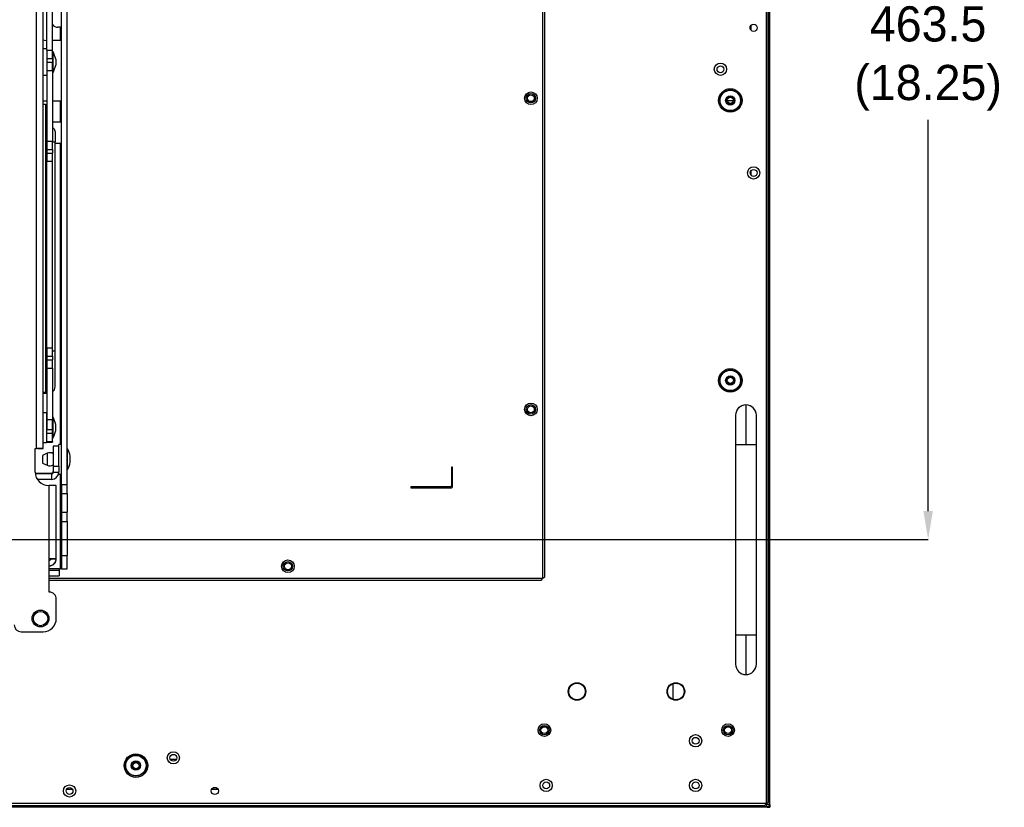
# Model space of a CAD drawing. Header units: millimetres. Extents: x 3619 to 4737, y 1503 to 2366.
# Tile 82 of 256: x 4118 to 4276, y 1773 to 1899. Entities that reach past the tile are written whole.
import ezdxf

# ---------------------------------------------------------------- set-up
doc = ezdxf.new("R2010")
doc.units = ezdxf.units.MM
doc.header["$PDSIZE"] = -1
doc.styles.add('SLDTEXTSTYLE0', font='arial.ttf', dxfattribs={"width": 0.948})
doc.dimstyles.new('SLDDIMSTYLE1', dxfattribs={"dimtxt": 5.650301, "dimasz": 4.572, "dimexe": 0, "dimexo": 0.0625, "dimgap": 1.412575, "dimtad": 0, "dimtih": 1, "dimtoh": 1, "dimdec": 1, "dimlfac": 3, "dimrnd": 1e-09, "dimzin": 12, "dimdsep": 46, "dimtxsty": 'SLDTEXTSTYLE0', "dimsah": 1, "dimcen": 0.09, "dimadec": 0, "dimazin": 3, "dimtfac": 1, "dimtofl": 0, "dimtmove": 0, "dimatfit": 3, "dimfxl": 1, "dimfrac": 2, "dimtolj": 1, "dimtzin": 12, "dimarcsym": 0})

# ---------------------------------------------------------------- blocks, each defined once
blk = doc.blocks.new('*D36')
at = {"color": 0, "linetype": 'Continuous', "lineweight": -2}
for p, q in [((4107.89, 1970.37), (4264.13, 1970.37)), ((4264.13, 1965.8), (4264.13, 1902.95)), ((4264.13, 1820.43), (4264.13, 1883.28)), ((4107.89, 1815.86), (4264.13, 1815.86))]:
    blk.add_line(p, q, dxfattribs=at)
at = {"color": 0}
for points in [[(4264.89, 1965.8), (4263.37, 1965.8), (4264.13, 1970.37)], [(4263.37, 1820.43), (4264.89, 1820.43), (4264.13, 1815.86)]]:
    blk.add_solid(points, dxfattribs=at)
at = {"layer": 'Defpoints', "color": 0}
for p in [(4107.82, 1970.37), (4264.13, 1970.37), (4107.82, 1815.86)]:
    blk.add_point(p, dxfattribs=at)
at = {"color": 0, "lineweight": 0, "insert": (4264.13, 1901.54), "char_height": 5.65, "attachment_point": 2, "style": 'SLDTEXTSTYLE0'}
blk.add_mtext('\\A1;463.5\\P(18.25)', dxfattribs=at)

msp = doc.modelspace()

# ---------------------------------------------------------------- linework, layer by layer
at = {"color": 7, "linetype": 'Continuous', "lineweight": 30}
for p, q in [((4238.1063, 1999.4139), (4238.1063, 1773.4405)), ((4238.4396, 1773.6762), (4238.4396, 1999.1782)), ((4238.658, 1779.5075), (4238.658, 1993.3474)), ((4238.7046, 1779.5075), (4238.7046, 1993.3474)), ((4202.2263, 1809.6472), (4202.2263, 1963.8939)), ((4202.5596, 1809.8829), (4202.5596, 1963.6582)), ((4122.6101, 1894.4691), (4122.6101, 1924.2753)), ((4123.4958, 1894.4691), (4123.4958, 1924.2753)), ((4124.9562, 1824.719), (4124.9562, 1919.7049)), ((4125.8419, 1824.719), (4125.8419, 1919.7049)), ((4120.8533, 1902.9559), (4120.8533, 1830.4621)), ((4121.9929, 1830.4613), (4121.9929, 1902.936)), ((4124.7023, 1898.1796), (4124.3636, 1898.1796)), ((4124.7023, 1898.1796), (4124.7023, 1896.0629)), ((4124.7023, 1898.1796), (4124.9562, 1898.1796)), ((4235.6613, 1898.471), (4235.6613, 1897.7167)), ((4122.6101, 1894.6835), (4121.9929, 1894.6835)), ((4122.6101, 1896.0629), (4122.4702, 1896.0629)), ((4124.7023, 1896.0629), (4123.4958, 1896.0629)), ((4124.9562, 1896.0629), (4124.7023, 1896.0629)), ((4122.6101, 1894.4691), (4123.4958, 1894.4691)), ((4122.6101, 1894.4691), (4122.6101, 1893.15)), ((4122.6101, 1893.15), (4123.4958, 1893.15)), ((4122.6101, 1893.15), (4122.6101, 1892.5418)), ((4123.4958, 1893.15), (4123.4958, 1894.4691)), ((4123.5804, 1894.2347), (4123.4958, 1894.2347)), ((4123.4958, 1893.15), (4123.4958, 1892.5418)), ((4123.5804, 1890.899), (4123.5804, 1894.2347)), ((4124.0063, 1893.0536), (4124.0063, 1892.08)), ((4122.6101, 1892.5418), (4123.4958, 1892.5418)), ((4122.6101, 1892.5418), (4122.6101, 1891.2227)), ((4123.4958, 1891.2227), (4123.4958, 1892.5418)), ((4121.9929, 1890.4501), (4122.6101, 1890.4501)), ((4122.6101, 1891.2227), (4123.4958, 1891.2227)), ((4122.6101, 1891.2227), (4122.6101, 1879.8643)), ((4123.4958, 1891.2227), (4123.4958, 1879.8643)), ((4123.4958, 1890.8989), (4123.5804, 1890.8989)), ((4121.9929, 1886.3262), (4122.6101, 1886.3262)), ((4122.3561, 1885.7462), (4121.9929, 1885.7462)), ((4122.3561, 1885.7462), (4122.3561, 1839.4934)), ((4123.4958, 1886.3262), (4124.7023, 1886.3262)), ((4124.7023, 1886.3262), (4124.7023, 1882.9396)), ((4124.7023, 1886.3262), (4124.9562, 1886.3262)), ((4231.8596, 1886.4172), (4232.3596, 1886.4172)), ((4232.3596, 1886.4172), (4232.8596, 1886.4172)), ((4124.7023, 1882.9396), (4123.4958, 1882.9396)), ((4124.9562, 1882.9396), (4124.7023, 1882.9396)), ((4123.8979, 1881.4263), (4123.8979, 1879.7821)), ((4122.6101, 1879.8643), (4123.4958, 1879.8643)), ((4122.6101, 1879.8643), (4122.6101, 1878.5549)), ((4123.4958, 1878.5549), (4123.4958, 1879.8643)), ((4123.8979, 1846.1096), (4123.8979, 1879.7821)), ((4123.8979, 1879.5529), (4124.7023, 1879.5529)), ((4124.7023, 1879.5529), (4124.9562, 1879.5529)), ((4122.6101, 1878.5549), (4123.4958, 1878.5549)), ((4122.6101, 1878.5549), (4122.6101, 1877.9558)), ((4122.6101, 1877.9558), (4123.4958, 1877.9558)), ((4122.6101, 1877.9558), (4122.6101, 1876.6464)), ((4123.4958, 1878.5549), (4123.4958, 1877.9558)), ((4123.4958, 1876.6464), (4123.4958, 1877.9558)), ((4122.6101, 1876.6464), (4123.4958, 1876.6464)), ((4122.6101, 1846.6498), (4122.6101, 1876.6464)), ((4123.4958, 1846.6498), (4123.4958, 1876.6464)), ((4235.6613, 1875.0837), (4235.6613, 1874.4373)), ((4122.6101, 1846.6498), (4123.4958, 1846.6498)), ((4122.6101, 1846.6498), (4122.6101, 1845.3306)), ((4123.4958, 1845.3306), (4123.4958, 1846.6498)), ((4123.8979, 1840.3946), (4123.8979, 1846.1096)), ((4122.6101, 1845.3306), (4123.4958, 1845.3306)), ((4122.6101, 1845.3306), (4122.6101, 1844.7225)), ((4122.6101, 1844.7225), (4123.4958, 1844.7225)), ((4122.6101, 1844.7225), (4122.6101, 1843.4033)), ((4123.4958, 1845.3306), (4123.4958, 1844.7225)), ((4123.4958, 1843.4033), (4123.4958, 1844.7225)), ((4122.6101, 1843.4033), (4123.4958, 1843.4033)), ((4122.6101, 1843.4033), (4122.6101, 1835.1399)), ((4123.4958, 1843.4033), (4123.4958, 1835.1399)), ((4121.9929, 1839.4934), (4122.3561, 1839.4934)), ((4122.3561, 1839.4686), (4121.9929, 1839.4686)), ((4122.6101, 1839.3362), (4121.9929, 1839.3362)), ((4122.3561, 1839.4934), (4122.3561, 1839.4686)), ((4122.5221, 1836.2372), (4121.9929, 1836.2372)), ((4122.5221, 1836.2372), (4122.5221, 1831.4536)), ((4234.873, 1837.4805), (4234.873, 1831.1472)), ((4122.6101, 1834.6391), (4122.5221, 1834.6391)), ((4122.6101, 1835.1399), (4123.4958, 1835.1399)), ((4122.6101, 1835.1399), (4122.6101, 1833.5257)), ((4123.5804, 1835.5133), (4123.4958, 1835.5133)), ((4123.4958, 1833.5257), (4123.4958, 1835.1399)), ((4123.5804, 1832.1775), (4123.5804, 1835.5133)), ((4122.5221, 1833.0516), (4122.6101, 1833.0516)), ((4122.6101, 1833.5257), (4123.4958, 1833.5257)), ((4122.6101, 1832.9255), (4122.6101, 1833.5257)), ((4122.6101, 1832.9255), (4123.4958, 1832.9255)), ((4122.6101, 1831.6044), (4122.6101, 1832.9255)), ((4123.4958, 1832.9255), (4123.4958, 1833.5257)), ((4123.4958, 1831.6044), (4123.4958, 1832.9255)), ((4124.0072, 1833.3628), (4124.0072, 1834.328)), ((4121.9929, 1831.4536), (4122.5221, 1831.4536)), ((4122.6101, 1831.6044), (4123.4958, 1831.6044)), ((4122.6101, 1831.6044), (4122.6101, 1831.5153)), ((4122.6101, 1831.5153), (4123.4958, 1831.5153)), ((4123.4958, 1832.1775), (4123.5804, 1832.1775)), ((4123.4958, 1831.6044), (4123.4958, 1831.5153)), ((4120.7229, 1830.4621), (4120.8533, 1830.4621)), ((4120.7229, 1826.6521), (4120.7229, 1830.4621)), ((4120.7229, 1830.4615), (4120.8533, 1830.4615)), ((4120.8533, 1830.4615), (4120.8533, 1830.4621)), ((4121.1073, 1830.4613), (4121.9929, 1830.4613)), ((4121.1073, 1830.4584), (4121.1073, 1830.4613)), ((4121.1073, 1830.4584), (4121.9929, 1830.4584)), ((4122.6477, 1829.7224), (4121.8795, 1829.371)), ((4121.9929, 1830.4584), (4121.9929, 1830.4613)), ((4124.4897, 1830.8698), (4123.6041, 1830.8698)), ((4123.6041, 1830.8698), (4123.6041, 1827.6334)), ((4124.9562, 1831.1447), (4124.4897, 1831.1447)), ((4124.4897, 1830.2477), (4124.4897, 1831.1447)), ((4124.4897, 1827.6334), (4124.4897, 1830.2477)), ((4125.9265, 1830.4208), (4125.8419, 1830.4208)), ((4125.9265, 1827.085), (4125.9265, 1830.4208)), ((4233.2063, 1831.1472), (4233.2063, 1800.4805)), ((4236.5396, 1800.4805), (4236.5396, 1831.1472)), ((4121.8795, 1829.371), (4121.8795, 1828.1348)), ((4121.8795, 1828.1348), (4122.6477, 1827.7834)), ((4126.3533, 1828.2703), (4126.3533, 1829.2355)), ((4120.7267, 1826.5253), (4123.3501, 1826.5253)), ((4123.3501, 1826.4026), (4123.3501, 1826.5253)), ((4123.6041, 1827.6334), (4124.4897, 1827.6334)), ((4123.6041, 1827.6334), (4123.6041, 1826.6566)), ((4123.6041, 1826.6566), (4124.4897, 1826.6566)), ((4124.4897, 1827.6334), (4124.4897, 1826.6566)), ((4124.4897, 1826.3611), (4124.4897, 1826.6566)), ((4125.8419, 1827.085), (4125.9265, 1827.085)), ((4187.5596, 1827.4805), (4187.5596, 1824.4805)), ((4187.7263, 1827.4805), (4187.5596, 1827.4805)), ((4187.7263, 1824.3139), (4187.7263, 1827.4805)), ((4123.3501, 1826.4026), (4120.7377, 1826.4026)), ((4123.3501, 1825.5172), (4121.0529, 1825.5172)), ((4123.3501, 1826.4026), (4123.3501, 1825.5172)), ((4124.4897, 1826.3611), (4124.9562, 1826.3611)), ((4122.8396, 1824.5354), (4122.97, 1824.5354)), ((4122.97, 1812.7634), (4122.97, 1824.5354)), ((4124.1096, 1812.7626), (4124.1096, 1824.5347)), ((4124.9562, 1824.719), (4125.8419, 1824.719)), ((4124.9562, 1824.719), (4124.9562, 1823.2223)), ((4125.8419, 1823.2223), (4125.8419, 1824.719)), ((4187.393, 1824.3139), (4181.0596, 1824.3139)), ((4181.0596, 1824.3139), (4181.0596, 1824.1472)), ((4181.0596, 1824.1472), (4187.5596, 1824.1472)), ((4124.9562, 1823.2223), (4125.8419, 1823.2223)), ((4124.9562, 1823.2223), (4124.9562, 1820.2289)), ((4125.8419, 1823.2223), (4125.8419, 1820.2289)), ((4124.9562, 1820.2289), (4125.8419, 1820.2289)), ((4124.9562, 1820.2289), (4124.9562, 1818.7322)), ((4125.8419, 1818.7322), (4125.8419, 1820.2289)), ((4124.9562, 1818.7322), (4125.8419, 1818.7322)), ((4124.9562, 1818.7322), (4124.9562, 1813.2589)), ((4125.8419, 1818.7322), (4125.8419, 1813.2589)), ((4122.97, 1807.3904), (4122.97, 1812.7634)), ((4123.224, 1812.7626), (4124.1096, 1812.7626)), ((4123.224, 1812.7617), (4123.224, 1812.7626)), ((4123.224, 1812.7617), (4124.1096, 1812.7617)), ((4124.1096, 1812.7626), (4124.1096, 1812.7617)), ((4124.1096, 1812.7617), (4124.1096, 1812.7589)), ((4124.1096, 1812.7589), (4124.1096, 1812.7578)), ((4124.1096, 1812.7578), (4124.1096, 1812.7569)), ((4124.9562, 1813.2589), (4125.8419, 1813.2589)), ((4124.9562, 1813.2589), (4124.9562, 1811.1422)), ((4125.8419, 1811.1422), (4125.8419, 1813.2589)), ((4124.5719, 1810.8848), (4122.97, 1810.8848)), ((4124.5719, 1811.1422), (4124.7023, 1811.1422)), ((4124.5719, 1811.1388), (4124.5719, 1811.1422)), ((4124.5719, 1811.1388), (4124.5719, 1810.8848)), ((4124.5719, 1810.8848), (4124.5719, 1809.9992)), ((4124.9562, 1811.1422), (4124.7023, 1811.1422)), ((4124.9562, 1811.1422), (4125.8419, 1811.1422)), ((4122.97, 1809.9992), (4124.5719, 1809.9992)), ((4122.97, 1809.3139), (4201.9906, 1809.3139)), ((4123.0089, 1807.3904), (4122.97, 1807.3904)), ((4124.1096, 1803.1571), (4124.1096, 1806.2898)), ((4124.1096, 1803.1565), (4124.1096, 1803.1571)), ((4118.4369, 1801.0404), (4121.9929, 1801.0404)), ((4118.4369, 1801.0398), (4118.4369, 1801.0404)), ((4118.4369, 1801.0398), (4121.9929, 1801.0398)), ((4121.9929, 1801.0398), (4121.9929, 1801.0404)), ((4234.873, 1800.4805), (4234.873, 1794.1472)), ((4223.1882, 1790.1633), (4223.1882, 1792.6911)), ((4142.4004, 1780.5505), (4143.4056, 1780.5505)), ((4238.4396, 1779.4863), (4238.5532, 1779.5075)), ((4238.678, 1779.5075), (4238.5532, 1779.5075)), ((4238.678, 1773.2799), (4238.678, 1779.5075)), ((4238.7313, 1773.2625), (4238.7313, 1779.5075)), ((4126.7295, 1775.6839), (4125.7431, 1775.6839)), ((4150.0998, 1775.6839), (4149.0395, 1775.6839)), ((4238.1063, 1773.4405), (3835.6996, 1773.4405)), ((3835.9353, 1773.1072), (4237.8706, 1773.1072)), ((4232.0382, 1772.8405), (4067.1246, 1772.8405)), ((4067.1263, 1772.8872), (4232.0382, 1772.8872)), ((4232.0598, 1773.1072), (4232.0382, 1772.992)), ((4232.0382, 1772.992), (4232.0382, 1772.8672)), ((4238.2658, 1772.8672), (4232.0382, 1772.8672)), ((4238.2832, 1772.8139), (4232.0382, 1772.8139)), ((4238.0532, 1773.3075), (4238.5199, 1773.3075)), ((4238.2382, 1773.0253), (4238.2382, 1773.492)), ((4238.2658, 1772.8672), (4238.2382, 1773.0253)), ((4238.2547, 1772.9305), (4238.5946, 1772.9305)), ((4238.2832, 1772.8139), (4238.2832, 1772.8405)), ((4238.5199, 1773.3075), (4238.678, 1773.2799)), ((4238.5946, 1772.9305), (4238.5946, 1773.2945)), ((4238.7043, 1772.8139), (4238.7043, 1772.8405)), ((4238.7313, 1773.2625), (4238.7046, 1773.2625)), ((4238.7313, 1772.8409), (4238.7046, 1772.8409))]:
    msp.add_line(p, q, dxfattribs=at)
at = {"color": 8, "linetype": 'Continuous', "lineweight": 30}
for p, q in [((4123.4958, 1879.7821), (4123.8979, 1879.7821)), ((4124.7023, 1879.5529), (4124.7023, 1831.1447)), ((4123.8979, 1846.1096), (4123.4958, 1846.1096)), ((4122.6477, 1829.7224), (4122.6477, 1827.7834)), ((4233.2063, 1831.1472), (4234.873, 1831.1472)), ((4234.873, 1831.1472), (4236.5396, 1831.1472)), ((4124.7023, 1826.3611), (4124.7023, 1811.1422)), ((4124.5719, 1811.1388), (4122.97, 1811.1388)), ((4122.97, 1809.6472), (4202.2263, 1809.6472)), ((4234.873, 1800.4805), (4233.2063, 1800.4805)), ((4236.5396, 1800.4805), (4234.873, 1800.4805))]:
    msp.add_line(p, q, dxfattribs=at)
at = {"color": 7, "linetype": 'Continuous', "lineweight": 30, "flags": 128}
for points in [[(4122.3561, 1839.4686), (4122.5785, 1839.4692), (4122.6101, 1839.4694)], [(4238.7043, 1772.8405), (4238.7043, 1772.8405), (4238.7043, 1772.8405), (4238.7044, 1772.8405), (4238.7045, 1772.8406), (4238.7045, 1772.8406), (4238.7046, 1772.8407), (4238.7046, 1772.8408), (4238.7046, 1772.8409)]]:
    msp.add_lwpolyline(points, dxfattribs=at)
at = {"color": 7, "linetype": 'Continuous', "lineweight": 30}
for centre, radius in [((4236.1063, 1898.0939), 0.5833), ((4230.773, 1891.4272), 0.9833), ((4230.773, 1891.4272), 0.55), ((4232.3596, 1886.4172), 1.8878), ((4200.3263, 1886.7705), 1.0167), ((4200.3263, 1886.7705), 0.7562), ((4200.3263, 1886.7705), 0.55), ((4232.3596, 1886.4172), 1.6882), ((4232.3596, 1886.4172), 1.6383), ((4232.3596, 1886.4172), 0.75), ((4232.3596, 1886.4172), 0.5), ((4236.1063, 1874.7605), 0.9833), ((4236.1063, 1874.7605), 0.55), ((4232.3596, 1841.4172), 1.8878), ((4232.3596, 1841.4172), 1.6882), ((4232.3596, 1841.4172), 1.6383), ((4232.3596, 1841.4172), 0.75), ((4232.3596, 1841.4172), 0.5), ((4200.3263, 1836.7705), 1.0167), ((4200.3263, 1836.7705), 0.7562), ((4200.3263, 1836.7705), 0.55), ((4161.313, 1811.5472), 1.0167), ((4161.313, 1811.5472), 0.75), ((4161.313, 1811.5472), 0.55), ((4121.5696, 1803.1571), 1.3476), ((4121.5696, 1803.1571), 1.1515), ((4207.7363, 1791.4272), 1.4167), ((4207.7363, 1791.4272), 1.3333), ((4223.613, 1791.4272), 1.4167), ((4223.613, 1791.4272), 1.3333), ((4202.493, 1785.2172), 1.0167), ((4202.493, 1785.2172), 0.7562), ((4202.493, 1785.2172), 0.55), ((4231.993, 1785.2172), 1.0167), ((4231.993, 1785.2172), 0.7562), ((4231.993, 1785.2172), 0.55), ((4226.788, 1783.5072), 0.9833), ((4226.788, 1783.5072), 0.55), ((4136.893, 1779.5172), 1.8878), ((4136.893, 1779.5172), 1.6882), ((4136.893, 1779.5172), 1.6383), ((4142.903, 1780.7739), 0.9833), ((4142.903, 1780.7739), 0.55), ((4136.893, 1779.5172), 0.75), ((4136.893, 1779.5172), 0.6667), ((4136.893, 1779.5172), 0.5), ((4126.2363, 1775.4405), 0.9833), ((4126.2363, 1775.4405), 0.55), ((4149.5696, 1775.4405), 0.5833), ((4202.788, 1776.3405), 0.9833), ((4202.788, 1776.3405), 0.55), ((4226.788, 1776.3405), 0.9833), ((4226.788, 1776.3405), 0.55)]:
    msp.add_circle(centre, radius, dxfattribs=at)
for centre, radius, start, end in [((4124.3636, 1899.2802), 1.1007, 217.958029, 270), ((4122.4702, 1897.1212), 1.0583, 243.191268, 270), ((4119.8551, 1892.224), 4.2333, 11.301609, 28.357637), ((4119.8551, 1892.9096), 4.2333, 331.642363, 348.698391), ((4122.4196, 1888.0189), 2.2736, 268.400708, 274.807671), ((4122.4196, 1841.7652), 2.2727, 268.400415, 274.809855), ((4122.8396, 1840.3946), 1.0583, 308.316134, 0), ((4234.873, 1835.8139), 1.6667, 90, 180.019558), ((4234.873, 1835.8139), 1.6667, 0.018976, 90), ((4119.8551, 1833.5026), 4.2333, 11.243186, 28.357637), ((4119.8551, 1834.1882), 4.2333, 331.642363, 348.756814), ((4121.1415, 1405.4286), 425.0336, 89.88523, 90.038853), ((4120.9185, 1737.4568), 93.0048, 89.883666, 90.040146), ((4123.0554, 1828.8312), 0.98, 55.952633, 114.581696), ((4122.2012, 1828.4101), 4.2333, 11.243186, 28.357637), ((4122.2012, 1829.0957), 4.2333, 331.642363, 348.756814), ((4122.8396, 1826.6521), 2.1167, 180.000026, 270.000108), ((4123.0554, 1828.6746), 0.98, 245.418304, 304.047367), ((4123.3501, 1826.7792), 0.254, 269.993552, 359.995243), ((4123.3502, 1826.6567), 1.1395, 269.995, 359.994012), ((4123.3502, 1826.6566), 0.254, 269.993086, 359.994588), ((4123.2526, 1391.0976), 433.4379, 89.886719, 90.037364), ((4187.393, 1824.4805), 0.1667, 270, 0), ((4187.5596, 1824.3139), 0.1667, 270, 0), ((4123.2573, 1386.3286), 426.4349, 89.885482, 90.038601), ((4123.0321, 1715.1403), 97.6225, 89.887368, 90.036441), ((4122.97, 1812.7617), 1.1396, 270.000157, 359.999843), ((4122.97, 1812.7617), 0.254, 269.999421, 0.0017), ((4122.97, 1812.7589), 1.1396, 270.000157, 359.999843), ((4122.97, 1812.7577), 1.1396, 269.99966, 0.00034), ((4122.97, 1812.7569), 1.1396, 269.99966, 0.00034), ((4123.0089, 1806.2898), 1.1007, 0.000052, 90.000207), ((4121.9929, 1803.1571), 2.1167, 269.999892, 0.000108), ((4121.9929, 1803.1565), 2.1167, 269.999892, 0.000108), ((4118.4369, 1802.1411), 1.1007, 180.000087, 269.999913), ((4118.4369, 1802.1405), 1.1007, 180.000087, 269.999913), ((4234.873, 1795.8139), 1.6667, 180.018976, 270), ((4234.873, 1795.8139), 1.6667, 270, 0.018976)]:
    msp.add_arc(centre, radius, start, end, dxfattribs=at)
for points, knots in [([(4231.693, 1886.4172), (4231.703, 1886.5045), (4231.723, 1886.679), (4231.8772, 1886.9009), (4232.0976, 1887.0492), (4232.3596, 1887.1012), (4232.6217, 1887.0492), (4232.8421, 1886.9009), (4232.9962, 1886.679), (4233.0163, 1886.5045), (4233.0263, 1886.4172)], [0, 0, 0, 0, 0.124999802, 0.250001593, 0.374995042, 0.499997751, 0.625000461, 0.750001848, 0.874998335, 1, 1, 1, 1]), ([(4233.0263, 1886.4172), (4233.0163, 1886.33), (4232.9962, 1886.1555), (4232.8421, 1885.9335), (4232.6217, 1885.7853), (4232.3596, 1885.7332), (4232.0976, 1885.7852), (4231.8772, 1885.9335), (4231.723, 1886.1554), (4231.703, 1886.33), (4231.693, 1886.4172)], [0, 0, 0, 0, 0.12500166, 0.24999815, 0.37499954, 0.50000225, 0.62500495, 0.74999841, 0.8750002, 1, 1, 1, 1]), ([(4123.8979, 1881.4263), (4123.8875, 1881.5191), (4123.8666, 1881.705), (4123.7183, 1881.91), (4123.5619, 1881.9901), (4123.4958, 1882.024)], [0, 0, 0, 0, 0.36563554, 0.73197853, 1, 1, 1, 1]), ([(4231.693, 1841.4172), (4231.703, 1841.5045), (4231.723, 1841.679), (4231.8772, 1841.9009), (4232.0976, 1842.0492), (4232.3596, 1842.1012), (4232.6217, 1842.0492), (4232.8421, 1841.9009), (4232.9962, 1841.679), (4233.0163, 1841.5045), (4233.0263, 1841.4172)], [0, 0, 0, 0, 0.12500004, 0.25000111, 0.37499491, 0.49999775, 0.62500059, 0.75000233, 0.8749981, 1, 1, 1, 1]), ([(4233.0263, 1841.4172), (4233.0163, 1841.33), (4232.9962, 1841.1555), (4232.8421, 1840.9335), (4232.6217, 1840.7853), (4232.3596, 1840.7332), (4232.0976, 1840.7852), (4231.8772, 1840.9335), (4231.723, 1841.1554), (4231.703, 1841.33), (4231.693, 1841.4172)], [0, 0, 0, 0, 0.1250019, 0.24999767, 0.37499941, 0.50000225, 0.62500509, 0.74999889, 0.87499996, 1, 1, 1, 1]), ([(4233.2063, 1835.8139), (4233.2063, 1835.7951), (4233.2063, 1835.757), (4233.2063, 1835.4472), (4233.2063, 1834.9573), (4233.2063, 1834.3026), (4233.2063, 1833.5413), (4233.2063, 1832.7319), (4233.2063, 1831.9284), (4233.2063, 1831.3998), (4233.2063, 1831.1472)], [0, 0, 0, 0, 0.12967235, 0.26373403, 0.39919154, 0.53285618, 0.66176497, 0.78353805, 0.89656293, 1, 1, 1, 1]), ([(4236.5396, 1831.1472), (4236.5396, 1831.3364), (4236.5396, 1831.7511), (4236.5396, 1832.4187), (4236.5396, 1833.1644), (4236.5396, 1833.9451), (4236.5396, 1834.692), (4236.5396, 1835.3087), (4236.5396, 1835.7324), (4236.5396, 1835.7867), (4236.5396, 1835.8139)], [0, 0, 0, 0, 0.07751895, 0.16993397, 0.27798496, 0.40159918, 0.53940187, 0.68835576, 0.84378945, 1, 1, 1, 1]), ([(4201.9906, 1809.3139), (4202.0102, 1809.3189), (4202.0495, 1809.3289), (4202.1084, 1809.406), (4202.1674, 1809.5162), (4202.2067, 1809.6035), (4202.2263, 1809.6472)], [0, 0, 0, 0, 0.25000389, 0.49999638, 0.75000154, 1, 1, 1, 1]), ([(4202.2263, 1809.6472), (4202.27, 1809.6669), (4202.3573, 1809.7061), (4202.4675, 1809.7651), (4202.5446, 1809.824), (4202.5546, 1809.8633), (4202.5596, 1809.8829)], [0, 0, 0, 0, 0.24999282, 0.49999651, 0.74999912, 1, 1, 1, 1]), ([(4233.2063, 1800.4805), (4233.2063, 1800.2914), (4233.2063, 1799.8767), (4233.2063, 1799.2091), (4233.2063, 1798.4633), (4233.2063, 1797.6827), (4233.2063, 1796.9358), (4233.2063, 1796.319), (4233.2063, 1795.8953), (4233.2063, 1795.8411), (4233.2063, 1795.8139)], [0, 0, 0, 0, 0.07751828, 0.1699333, 0.27798493, 0.40159916, 0.53940185, 0.68835575, 0.84378944, 1, 1, 1, 1]), ([(4236.5396, 1795.8139), (4236.5396, 1795.8326), (4236.5396, 1795.8707), (4236.5396, 1796.1806), (4236.5396, 1796.6705), (4236.5396, 1797.3252), (4236.5396, 1798.0865), (4236.5396, 1798.8959), (4236.5396, 1799.6993), (4236.5396, 1800.2279), (4236.5396, 1800.4805)], [0, 0, 0, 0, 0.12967238, 0.2637341, 0.39919198, 0.53285665, 0.66176492, 0.78353866, 0.8965629, 1, 1, 1, 1]), ([(4238.7313, 1779.5075), (4238.7305, 1779.5075), (4238.7289, 1779.5075), (4238.7166, 1779.5075), (4238.6989, 1779.5075), (4238.685, 1779.5075), (4238.678, 1779.5075)], [0, 0, 0, 0, 0.25001852, 0.50002334, 0.74983796, 1, 1, 1, 1]), ([(4238.678, 1777.9339), (4238.6815, 1777.9339), (4238.6885, 1777.9339), (4238.6973, 1777.9339), (4238.7034, 1777.9339), (4238.7042, 1777.9339), (4238.7046, 1777.9339)], [0, 0, 0, 0, 0.25017151, 0.4999985, 0.7500157, 1, 1, 1, 1]), ([(4232.0382, 1772.8672), (4232.0382, 1772.8602), (4232.0382, 1772.8462), (4232.0382, 1772.8286), (4232.0382, 1772.8163), (4232.0382, 1772.8147), (4232.0382, 1772.8139)], [0, 0, 0, 0, 0.24994268, 0.49997049, 0.74999005, 1, 1, 1, 1]), ([(4233.593, 1772.8672), (4233.593, 1772.8637), (4233.593, 1772.8567), (4233.593, 1772.8479), (4233.593, 1772.8417), (4233.593, 1772.8409), (4233.593, 1772.8405)], [0, 0, 0, 0, 0.24994632, 0.49998067, 0.75000678, 1, 1, 1, 1]), ([(4237.8706, 1773.1072), (4237.8902, 1773.1122), (4237.9295, 1773.1222), (4237.9885, 1773.1993), (4238.0474, 1773.3095), (4238.0867, 1773.3969), (4238.1063, 1773.4405)], [0, 0, 0, 0, 0.24999952, 0.50000435, 0.75000862, 1, 1, 1, 1]), ([(4238.1063, 1773.4405), (4238.15, 1773.4602), (4238.2373, 1773.4995), (4238.3475, 1773.5584), (4238.4246, 1773.6173), (4238.4346, 1773.6566), (4238.4396, 1773.6762)], [0, 0, 0, 0, 0.25001306, 0.50001631, 0.75000251, 1, 1, 1, 1]), ([(4238.2832, 1772.8139), (4238.2816, 1772.8146), (4238.2784, 1772.8162), (4238.2739, 1772.8283), (4238.2697, 1772.846), (4238.2671, 1772.8601), (4238.2658, 1772.8672)], [0, 0, 0, 0, 0.24734259, 0.49645483, 0.74730998, 1, 1, 1, 1]), ([(4238.2658, 1772.8672), (4238.2671, 1772.8637), (4238.2697, 1772.8565), (4238.2739, 1772.8477), (4238.2784, 1772.8417), (4238.2816, 1772.8409), (4238.2832, 1772.8405)], [0, 0, 0, 0, 0.24999725, 0.49991464, 0.74994376, 1, 1, 1, 1]), ([(4238.2832, 1772.8405), (4238.3052, 1772.8405), (4238.3493, 1772.8405), (4238.4522, 1772.8405), (4238.5728, 1772.8405), (4238.6605, 1772.8405), (4238.7043, 1772.8405)], [0, 0, 0, 0, 0.250002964, 0.499998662, 0.749974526, 1, 1, 1, 1]), ([(4238.7043, 1772.8139), (4238.6605, 1772.8139), (4238.5728, 1772.8139), (4238.4522, 1772.8139), (4238.3493, 1772.8139), (4238.3052, 1772.8139), (4238.2832, 1772.8139)], [0, 0, 0, 0, 0.25002547, 0.50000134, 0.74999704, 1, 1, 1, 1]), ([(4238.678, 1773.2799), (4238.6851, 1773.2786), (4238.6992, 1773.276), (4238.7168, 1773.2718), (4238.729, 1773.2673), (4238.7305, 1773.2641), (4238.7313, 1773.2625)], [0, 0, 0, 0, 0.25268409, 0.50353335, 0.75261502, 1, 1, 1, 1]), ([(4238.678, 1773.2799), (4238.6815, 1773.2786), (4238.6886, 1773.276), (4238.6974, 1773.2718), (4238.7035, 1773.2673), (4238.7042, 1773.2641), (4238.7046, 1773.2625)], [0, 0, 0, 0, 0.24998157, 0.50005217, 0.74986714, 1, 1, 1, 1]), ([(4238.7313, 1772.8409), (4238.7309, 1772.8373), (4238.7301, 1772.8303), (4238.7239, 1772.8213), (4238.7149, 1772.8151), (4238.7078, 1772.8143), (4238.7043, 1772.8139)], [0, 0, 0, 0, 0.2500453, 0.49995764, 0.75000083, 1, 1, 1, 1]), ([(4238.7046, 1772.8409), (4238.7046, 1772.8848), (4238.7046, 1772.9726), (4238.7046, 1773.0932), (4238.7046, 1773.1964), (4238.7046, 1773.2405), (4238.7046, 1773.2625)], [0, 0, 0, 0, 0.24999516, 0.49999789, 0.75000181, 1, 1, 1, 1]), ([(4238.7313, 1773.2625), (4238.7313, 1773.2405), (4238.7313, 1773.1964), (4238.7313, 1773.0932), (4238.7313, 1772.9726), (4238.7313, 1772.8848), (4238.7313, 1772.8409)], [0, 0, 0, 0, 0.24999819, 0.50000211, 0.75000484, 1, 1, 1, 1])]:
    msp.add_open_spline(points, degree=3, knots=knots, dxfattribs=at)

# ---------------------------------------------------------------- dimensions: what is measured, and where the dimension line sits
at = {"color": 7, "linetype": 'Continuous', "lineweight": 0}
dim = msp.add_linear_dim(base=(4264.1322, 1970.3737), p1=(4107.824, 1815.8571), p2=(4107.824, 1970.3737), angle=90, text='<>\\P(18.25)', dimstyle='SLDDIMSTYLE1', dxfattribs=at)
dim.commit()
dim.dimension.update_dxf_attribs({"geometry": '*D36', "text_midpoint": (4264.1322, 1893.1154), "dimtype": 160})

doc.saveas('drawing.dxf')
